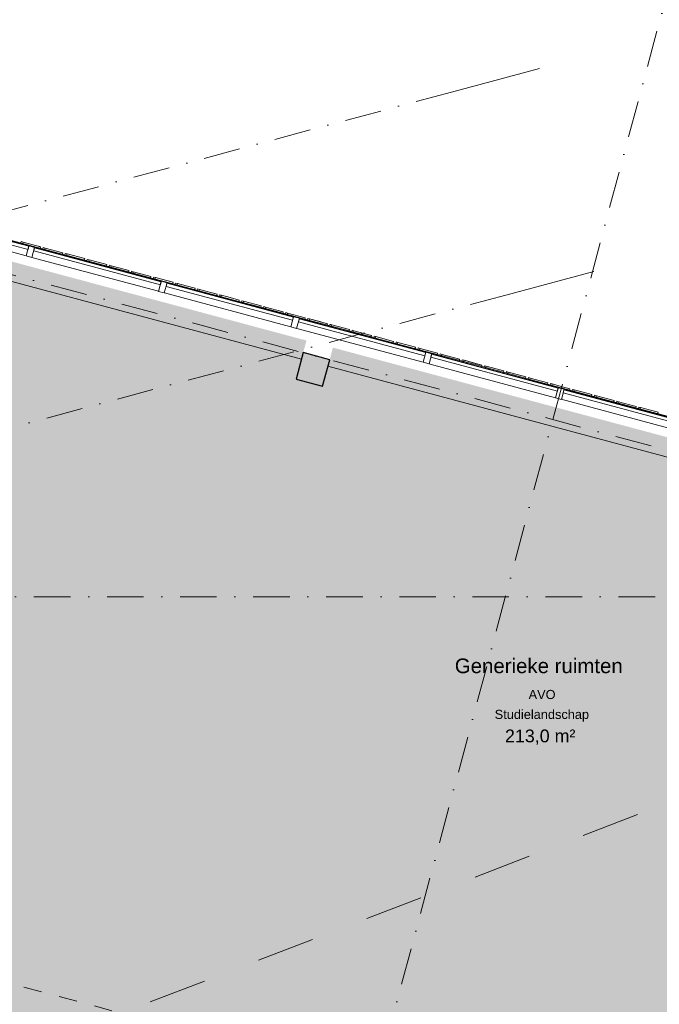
# Model space of a CAD drawing. Header units: millimetres. Extents: x -2530 to 151695, y -8763 to 71774.
# Tile 94 of 217: x 85420 to 92423, y 34040 to 44819. Entities that reach past the tile are written whole.
import ezdxf

# ---------------------------------------------------------------- set-up
doc = ezdxf.new("R2010")
doc.units = ezdxf.units.MM
for name, pattern in [('Dash', [1270, 635, -635]), ('Hidden', [400, 200, -200]), ('RR_Level', [800, 400, -200, 0, -200])]:
    doc.linetypes.add(name, pattern=pattern)
for name, color, linetype, lineweight in [('A-AREA-____-IDEN', 2, 'Continuous', 13), ('A-AREA-____-OTLN', 32, 'Hidden', 13), ('A-AREA-____-PATT', 32, 'Continuous', 9), ('A-DETL-____-OTLN', 90, 'Continuous', 13), ('A-FLOR-____-OTLN', 192, 'Continuous', 18), ('A-GLAZ-CURT-MCUT', 52, 'Continuous', 13), ('A-GLAZ-CURT-OTLN', 52, 'Continuous', 13), ('A-GLAZ-CWMG-MCUT', 51, 'Continuous', 13), ('A-GLAZ-CWMG-OTLN', 51, 'Continuous', 13), ('A-WALL-____-OTLN', 113, 'Continuous', 18), ('S-COLS-____-MCUT', 52, 'Continuous', 25), ('S-COLS-____-OTLN', 52, 'Continuous', 18), ('S-GRID-____-OTLN', 1, 'Continuous', 9)]:
    doc.layers.add(name, color=color, linetype=linetype, lineweight=lineweight)
doc.styles.add('Arial_1', font='arial.ttf', dxfattribs={"height": 100})
doc.styles.add('Arial_B', font='txt', dxfattribs={"height": 160})
doc.styles.add('Arial_B_1', font='txt', dxfattribs={"height": 100})
doc.styles.add('Arial_I', font='txt', dxfattribs={"height": 140})

# ---------------------------------------------------------------- blocks, each defined once
blk = doc.blocks.new('System Panel - Triple glas-676683-plot_V1 Copy 1')
at = {"layer": 'A-GLAZ-CURT-MCUT', "color": 250, "lineweight": 9}
for p, q in [((717.5, -17.5), (-717.5, -17.5)), ((-717.5, -17.5), (-717.5, -52.5)), ((-717.5, -52.5), (717.5, -52.5)), ((717.5, -52.5), (717.5, -17.5))]:
    blk.add_line(p, q, dxfattribs=at)
blk = doc.blocks.new('Rectangular Mullion - 65 x 114mm-464258-plot_V1 Copy 1')
at = {"layer": 'A-GLAZ-CWMG-OTLN', "color": 250, "lineweight": 9}
for p, q in [((95727, 39608), (97113, 39237)), ((95697, 39498), (97083, 39127))]:
    blk.add_line(p, q, dxfattribs=at)
blk = doc.blocks.new('Rectangular Mullion - 65 x 114mm-676679-plot_V1 Copy 1')
at = {"layer": 'A-GLAZ-CWMG-MCUT', "color": 250, "lineweight": 9}
for p, q in [((-32.5, 57), (32.5, 57)), ((-32.5, -57), (-32.5, 57)), ((32.5, 57), (32.5, -57)), ((32.5, -57), (-32.5, -57))]:
    blk.add_line(p, q, dxfattribs=at)
blk = doc.blocks.new('027_Gilde - ATC_FacadeModel_rvt-1-plot_V1 Copy 1')
at = {"layer": 'A-FLOR-____-OTLN', "color": 210}
for p, q in [((85212, 42434), (85695, 42304)), ((85695, 42304), (86612, 42059)), ((86612, 42059), (86854, 41994)), ((86854, 41994), (87385, 41852)), ((87385, 41852), (87819, 41735)), ((87819, 41735), (88061, 41671)), ((88061, 41671), (88543, 41541)), ((88543, 41541), (89026, 41412)), ((89026, 41412), (89074, 41399)), ((89074, 41399), (89315, 41335)), ((89316, 41334), (89799, 41205)), ((89799, 41205), (90475, 41024)), ((90475, 41024), (90523, 41011)), ((90523, 41011), (90716, 40959)), ((90716, 40959), (90957, 40894)), ((90957, 40894), (91006, 40881)), ((91006, 40881), (91730, 40687)), ((91730, 40687), (92165, 40571)), ((92165, 40571), (92696, 40429))]:
    blk.add_line(p, q, dxfattribs=at)
at = {"layer": 'A-WALL-____-OTLN', "color": 210}
for p, q in [((85436, 42389), (85432, 42375)), ((85432, 42375), (85436, 42389)), ((85457, 42384), (85436, 42389)), ((85436, 42389), (85446, 42387)), ((85457, 42384), (85446, 42387)), ((85451, 42361), (85453, 42369)), ((85451, 42361), (85453, 42369)), ((85457, 42384), (85453, 42369)), ((85454, 42370), (85457, 42384)), ((85650, 42332), (85457, 42384)), ((85457, 42384), (85650, 42332)), ((88505, 41101), (84139, 42271)), ((85629, 42338), (85640, 42335)), ((85629, 42338), (85640, 42335)), ((85650, 42332), (85644, 42310)), ((85644, 42310), (85650, 42332)), ((85677, 42325), (85673, 42310)), ((85673, 42310), (85677, 42325)), ((85699, 42319), (85677, 42325)), ((85699, 42319), (85677, 42325)), ((85693, 42297), (85699, 42319)), ((85693, 42297), (85695, 42304)), ((85699, 42319), (85695, 42304)), ((85892, 42267), (85699, 42319)), ((85699, 42319), (85892, 42267)), ((85892, 42267), (85886, 42245)), ((85886, 42245), (85892, 42267)), ((85919, 42260), (85915, 42246)), ((85915, 42246), (85919, 42260)), ((85940, 42254), (85919, 42260)), ((85940, 42254), (85919, 42260)), ((85934, 42232), (85940, 42254)), ((85940, 42254), (85936, 42240)), ((86133, 42203), (85940, 42254)), ((85940, 42254), (86133, 42203)), ((85934, 42232), (85936, 42240)), ((86127, 42180), (86129, 42188)), ((86129, 42188), (86133, 42203)), ((86160, 42195), (86156, 42181)), ((86156, 42181), (86160, 42195)), ((86181, 42190), (86160, 42195)), ((86181, 42190), (86160, 42195)), ((86175, 42167), (86178, 42175)), ((86175, 42167), (86178, 42175)), ((86181, 42190), (86178, 42175)), ((86178, 42175), (86181, 42190)), ((86181, 42190), (86278, 42164)), ((86181, 42190), (86278, 42164)), ((86375, 42138), (86278, 42164)), ((86375, 42138), (86278, 42164)), ((86369, 42116), (86371, 42123)), ((86369, 42116), (86371, 42123)), ((86375, 42138), (86371, 42123)), ((86371, 42123), (86375, 42138)), ((86402, 42131), (86398, 42116)), ((86398, 42116), (86402, 42131)), ((86423, 42125), (86402, 42131)), ((86423, 42125), (86417, 42103)), ((86417, 42103), (86419, 42110)), ((86419, 42110), (86423, 42125)), ((86423, 42125), (86519, 42099)), ((86423, 42125), (86519, 42099)), ((86616, 42073), (86519, 42099)), ((86616, 42073), (86519, 42099)), ((86610, 42051), (86612, 42059)), ((86610, 42051), (86612, 42059)), ((86616, 42073), (86612, 42059)), ((86612, 42059), (86616, 42073)), ((86643, 42066), (86639, 42051)), ((86639, 42051), (86643, 42066)), ((86664, 42060), (86643, 42066)), ((86664, 42060), (86643, 42066)), ((86664, 42060), (86658, 42038)), ((86664, 42060), (86761, 42034)), ((86664, 42060), (86761, 42034)), ((86857, 42008), (86761, 42034)), ((86857, 42008), (86761, 42034)), ((86851, 41986), (86854, 41994)), ((86851, 41986), (86854, 41994)), ((86857, 42008), (86854, 41994)), ((86854, 41994), (86857, 42008)), ((86885, 42001), (86881, 41987)), ((86881, 41987), (86885, 42001)), ((86906, 41996), (86885, 42001)), ((86906, 41996), (86885, 42001)), ((86906, 41996), (86900, 41973)), ((86900, 41973), (86906, 41996)), ((87099, 41944), (86906, 41996)), ((86906, 41996), (87002, 41970)), ((87099, 41944), (87002, 41970)), ((87099, 41944), (87093, 41922)), ((87093, 41922), (87099, 41944)), ((87126, 41936), (87122, 41922)), ((87122, 41922), (87126, 41936)), ((87147, 41931), (87126, 41936)), ((87147, 41931), (87143, 41916)), ((87147, 41931), (87146, 41931)), ((87147, 41931), (87244, 41905)), ((87147, 41931), (87244, 41905)), ((87141, 41909), (87143, 41916)), ((87340, 41879), (87244, 41905)), ((87340, 41879), (87244, 41905)), ((87340, 41879), (87334, 41857)), ((87334, 41857), (87340, 41879)), ((87368, 41872), (87364, 41857)), ((87364, 41857), (87368, 41872)), ((87388, 41866), (87368, 41872)), ((87388, 41866), (87368, 41872)), ((87383, 41844), (87385, 41852)), ((87383, 41844), (87385, 41852)), ((87388, 41866), (87385, 41852)), ((87385, 41852), (87388, 41866)), ((87582, 41814), (87388, 41866)), ((87388, 41866), (87582, 41814)), ((87576, 41792), (87582, 41814)), ((87576, 41792), (87578, 41800)), ((87582, 41814), (87578, 41800)), ((87609, 41807), (87605, 41793)), ((87605, 41793), (87609, 41807)), ((87609, 41807), (87620, 41804)), ((87609, 41807), (87620, 41804)), ((87630, 41802), (87620, 41804)), ((87630, 41802), (87620, 41804)), ((87630, 41802), (87624, 41779)), ((87630, 41802), (87726, 41776)), ((87630, 41802), (87726, 41776)), ((87823, 41750), (87726, 41776)), ((87823, 41750), (87726, 41776)), ((87817, 41728), (87819, 41735)), ((87817, 41728), (87819, 41735)), ((87823, 41750), (87819, 41735)), ((87819, 41735), (87823, 41750)), ((87851, 41742), (87847, 41728)), ((87847, 41728), (87851, 41742)), ((87871, 41737), (87851, 41742)), ((87871, 41737), (87851, 41742)), ((87871, 41737), (87865, 41715)), ((87865, 41715), (87867, 41722)), ((87867, 41722), (87871, 41737)), ((88064, 41685), (87871, 41737)), ((87871, 41737), (88064, 41685)), ((88059, 41663), (88061, 41671)), ((88059, 41663), (88061, 41671)), ((88064, 41685), (88061, 41671)), ((88061, 41671), (88064, 41685)), ((88089, 41663), (88092, 41678)), ((88092, 41678), (88103, 41675)), ((88092, 41678), (88103, 41675)), ((88113, 41672), (88103, 41675)), ((88113, 41672), (88103, 41675)), ((88107, 41650), (88109, 41658)), ((88107, 41650), (88109, 41658)), ((88113, 41672), (88109, 41658)), ((88109, 41658), (88113, 41672)), ((88306, 41620), (88113, 41672)), ((88113, 41672), (88306, 41620)), ((88286, 41626), (88306, 41620)), ((88300, 41598), (88306, 41620)), ((88334, 41613), (88330, 41598)), ((88330, 41598), (88334, 41613)), ((88334, 41613), (88344, 41610)), ((88334, 41613), (88344, 41610)), ((88354, 41607), (88344, 41610)), ((88354, 41607), (88344, 41610)), ((88354, 41607), (88348, 41585)), ((88348, 41585), (88354, 41607)), ((88547, 41556), (88354, 41607)), ((88354, 41607), (88547, 41556)), ((88547, 41556), (88541, 41534)), ((88541, 41534), (88543, 41541)), ((88543, 41541), (88547, 41556)), ((88575, 41548), (88572, 41534)), ((88572, 41534), (88575, 41548)), ((88575, 41548), (88585, 41545)), ((88575, 41548), (88585, 41545)), ((88595, 41543), (88585, 41545)), ((88595, 41543), (88585, 41545)), ((88595, 41543), (88590, 41521)), ((88590, 41521), (88595, 41543)), ((88789, 41491), (88595, 41543)), ((88595, 41543), (88692, 41517)), ((88789, 41491), (88692, 41517)), ((88789, 41491), (88783, 41469)), ((88783, 41469), (88789, 41491)), ((88813, 41469), (88817, 41483)), ((88837, 41478), (88817, 41483)), ((88817, 41483), (88827, 41481)), ((88837, 41478), (88827, 41481)), ((88837, 41478), (88831, 41456)), ((88831, 41456), (88837, 41478)), ((89030, 41426), (88837, 41478)), ((88837, 41478), (89030, 41426)), ((89030, 41426), (89024, 41404)), ((89024, 41404), (89026, 41412)), ((89026, 41412), (89030, 41426)), ((89055, 41404), (89059, 41419)), ((89078, 41413), (89059, 41419)), ((89059, 41419), (89068, 41416)), ((89078, 41413), (89068, 41416)), ((89072, 41391), (89074, 41399)), ((89072, 41391), (89074, 41399)), ((89078, 41413), (89074, 41399)), ((89074, 41399), (89078, 41413)), ((89271, 41362), (89078, 41413)), ((89078, 41413), (89271, 41362)), ((89271, 41362), (89262, 41364)), ((89262, 41364), (89271, 41362)), ((89266, 41339), (89271, 41362)), ((89300, 41354), (89296, 41339)), ((89296, 41339), (89300, 41354)), ((89320, 41349), (89300, 41354)), ((89320, 41349), (89300, 41354)), ((89320, 41349), (89314, 41327)), ((89314, 41327), (89320, 41349)), ((89513, 41297), (89320, 41349)), ((89320, 41349), (89513, 41297)), ((89513, 41297), (89507, 41275)), ((89507, 41275), (89513, 41297)), ((89542, 41289), (89538, 41275)), ((89538, 41275), (89542, 41289)), ((89542, 41289), (89551, 41287)), ((89542, 41289), (89551, 41287)), ((89561, 41284), (89551, 41287)), ((89561, 41284), (89551, 41287)), ((89561, 41284), (89557, 41270)), ((89557, 41270), (89561, 41284)), ((89561, 41284), (89658, 41258)), ((89561, 41284), (89658, 41258)), ((89555, 41262), (89557, 41270)), ((89555, 41262), (89557, 41270)), ((89754, 41232), (89658, 41258)), ((89754, 41232), (89658, 41258)), ((89748, 41210), (89754, 41232)), ((89748, 41210), (89750, 41218)), ((89754, 41232), (89750, 41218)), ((89783, 41225), (89779, 41210)), ((89779, 41210), (89783, 41225)), ((89803, 41219), (89783, 41225)), ((89803, 41219), (89783, 41225)), ((89797, 41197), (89799, 41205)), ((89803, 41219), (89799, 41205)), ((89996, 41168), (89803, 41219)), ((89803, 41219), (89996, 41168)), ((89996, 41168), (89990, 41145)), ((89990, 41145), (89996, 41168)), ((90025, 41160), (90021, 41145)), ((90021, 41145), (90025, 41160)), ((90044, 41155), (90025, 41160)), ((90044, 41155), (90025, 41160)), ((90044, 41155), (90038, 41132)), ((90038, 41132), (90044, 41155)), ((90237, 41103), (90044, 41155)), ((90044, 41155), (90141, 41129)), ((90237, 41103), (90141, 41129)), ((90237, 41103), (90231, 41081)), ((90231, 41081), (90237, 41103)), ((90266, 41095), (90262, 41081)), ((90262, 41081), (90266, 41095)), ((90285, 41090), (90266, 41095)), ((90285, 41090), (90266, 41095)), ((90285, 41090), (90279, 41068)), ((90279, 41068), (90281, 41075)), ((90281, 41075), (90285, 41090)), ((90479, 41038), (90285, 41090)), ((90285, 41090), (90382, 41064)), ((93025, 39890), (88795, 41024)), ((90479, 41038), (90382, 41064)), ((90473, 41016), (90475, 41024)), ((90473, 41016), (90475, 41024)), ((90479, 41038), (90475, 41024)), ((90475, 41024), (90479, 41038)), ((90508, 41030), (90504, 41016)), ((90504, 41016), (90508, 41030)), ((90527, 41025), (90508, 41030)), ((90527, 41025), (90508, 41030)), ((90527, 41025), (90521, 41003)), ((90521, 41003), (90523, 41011)), ((90523, 41011), (90527, 41025)), ((90527, 41025), (90623, 40999)), ((90527, 41025), (90720, 40974)), ((90720, 40974), (90623, 40999)), ((90714, 40951), (90716, 40959)), ((90714, 40951), (90716, 40959)), ((90720, 40974), (90716, 40959)), ((90716, 40959), (90720, 40974)), ((90749, 40966), (90745, 40951)), ((90745, 40951), (90749, 40966)), ((90768, 40961), (90749, 40966)), ((90768, 40961), (90749, 40966)), ((90768, 40961), (90762, 40938)), ((90764, 40946), (90768, 40961)), ((90768, 40961), (90865, 40935)), ((90768, 40961), (90865, 40935)), ((90762, 40938), (90764, 40946)), ((90961, 40909), (90865, 40935)), ((90961, 40909), (90865, 40935)), ((90955, 40887), (90957, 40894)), ((90955, 40887), (90957, 40894)), ((90961, 40909), (90957, 40894)), ((90957, 40894), (90961, 40909)), ((90991, 40901), (90987, 40886)), ((90987, 40886), (90991, 40901)), ((91010, 40896), (90991, 40901)), ((90991, 40901), (91000, 40898)), ((91010, 40896), (91000, 40898)), ((91004, 40874), (91006, 40881)), ((91004, 40874), (91006, 40881)), ((91010, 40896), (91006, 40881)), ((91006, 40881), (91010, 40896)), ((91203, 40844), (91010, 40896)), ((91010, 40896), (91203, 40844)), ((91197, 40822), (91199, 40830)), ((91197, 40822), (91199, 40830)), ((91203, 40844), (91199, 40830)), ((91199, 40830), (91203, 40844)), ((91232, 40836), (91228, 40822)), ((91228, 40822), (91232, 40836)), ((91251, 40831), (91232, 40836)), ((91251, 40831), (91232, 40836)), ((91251, 40831), (91245, 40809)), ((91245, 40809), (91251, 40831)), ((91251, 40831), (91348, 40805)), ((91251, 40831), (91348, 40805)), ((91444, 40779), (91348, 40805)), ((91444, 40779), (91348, 40805)), ((91444, 40779), (91438, 40757)), ((91438, 40757), (91444, 40779)), ((91474, 40772), (91470, 40757)), ((91470, 40757), (91474, 40772)), ((91492, 40767), (91474, 40772)), ((91492, 40767), (91474, 40772)), ((91492, 40767), (91486, 40744)), ((91486, 40744), (91492, 40767)), ((91492, 40767), (91589, 40741)), ((91492, 40767), (91589, 40741)), ((91686, 40715), (91589, 40741)), ((91686, 40715), (91589, 40741)), ((91686, 40715), (91680, 40693)), ((91680, 40693), (91686, 40715)), ((91715, 40707), (91711, 40692)), ((91711, 40692), (91715, 40707)), ((91734, 40702), (91715, 40707)), ((91734, 40702), (91715, 40707)), ((91728, 40680), (91734, 40702)), ((91728, 40680), (91730, 40687)), ((91734, 40702), (91730, 40687)), ((91927, 40650), (91734, 40702)), ((91734, 40702), (91927, 40650)), ((91927, 40650), (91921, 40628)), ((91921, 40628), (91927, 40650)), ((91953, 40628), (91957, 40642)), ((91957, 40642), (91966, 40640)), ((91975, 40637), (91957, 40642)), ((91975, 40637), (91966, 40640)), ((91975, 40637), (91971, 40623)), ((92168, 40585), (91975, 40637)), ((91975, 40637), (92168, 40585)), ((91969, 40615), (91971, 40623)), ((92162, 40563), (92165, 40571)), ((92165, 40571), (92168, 40585)), ((92198, 40577), (92195, 40563)), ((92195, 40563), (92198, 40577)), ((92217, 40572), (92198, 40577)), ((92198, 40577), (92207, 40575)), ((92217, 40572), (92207, 40575)), ((92211, 40550), (92213, 40558)), ((92217, 40572), (92213, 40558)), ((92410, 40521), (92217, 40572)), ((92217, 40572), (92410, 40521)), ((92410, 40521), (92404, 40499)), ((92404, 40499), (92410, 40521))]:
    blk.add_line(p, q, dxfattribs=at)
at = {"layer": 'A-GLAZ-CURT-OTLN', "color": 210, "lineweight": 18, "rotation": 164.9999999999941}
for p in [(84814, 42473), (86263, 42085), (87711, 41697), (89160, 41309), (90609, 40920), (92058, 40532)]:
    blk.add_blockref('System Panel - Triple glas-676683-plot_V1 Copy 1', p, dxfattribs=at)
at = {"layer": 'A-GLAZ-CWMG-OTLN', "color": 210, "lineweight": 18}
for p in [(-11591, 3106), (-10142, 2718), (-8693, 2329), (-7244, 1941), (-5796, 1553), (-4347, 1165)]:
    blk.add_blockref('Rectangular Mullion - 65 x 114mm-464258-plot_V1 Copy 1', p, dxfattribs=at)
at = {"layer": 'A-GLAZ-CWMG-OTLN', "color": 210, "lineweight": 18, "extrusion": (0, 0, -1), "rotation": 15.00000000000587}
for p in [(-85538, 42279), (-86987, 41891), (-88436, 41503), (-89885, 41115), (-91334, 40726)]:
    blk.add_blockref('Rectangular Mullion - 65 x 114mm-676679-plot_V1 Copy 1', p, dxfattribs=at)
blk = doc.blocks.new('NLRS_28_SC_LIB_kolom recht_generiek_ISR - kolom beton_ONTWERP-6193513-plot_V1 Copy 1')
at = {"layer": 'S-COLS-____-OTLN', "lineweight": 13}
blk.add_hatch(color=256, dxfattribs=at).paths.add_polyline_path([(150, -150), (150, 150), (-150, 150), (-150, -150)])
at = {"layer": 'S-COLS-____-MCUT'}
for p, q in [((150, 150), (-150, 150)), ((-150, 150), (-150, -150)), ((150, -150), (150, 150)), ((-150, -150), (150, -150))]:
    blk.add_line(p, q, dxfattribs=at)

msp = doc.modelspace()

# ---------------------------------------------------------------- hatches: boundary and pattern name
at = {"layer": 'A-AREA-____-PATT', "transparency": 33554509}
msp.add_hatch(color=50, dxfattribs=at).paths.add_polyline_path([(97635.5108, 30967.6958), (98300, 30992.5264), (98300, 31075), (98500, 31075), (98500, 38200), (98350, 38200), (98350, 38683.1688), (93369.6917, 40017.6387), (93256.4588, 39595.0477), (92966.681, 39672.6934), (93079.914, 40095.2845), (88849.6498, 41228.7806), (88736.4168, 40806.1893), (88446.639, 40883.835), (88559.872, 41306.4263), (84193.9323, 42476.2766), (84080.6992, 42053.6851), (83790.9214, 42131.3308), (83904.1545, 42553.9224), (76948.9283, 44417.5701), (76835.6951, 43994.9781), (76545.9174, 44072.6238), (76659.1506, 44495.2158), (69567.1273, 46395.5182), (69597.0131, 46283.9828), (69669.4575, 46303.3942), (69747.1032, 46013.6165), (69674.6588, 45994.205), (71849.6589, 37876.9939), (97514.9497, 31000)])
h = msp.add_hatch(color=50, dxfattribs=at)
h.paths.add_polyline_path([(72497.4834, 27086.7966), (74151.4834, 27086.7966), (74151.4834, 27161.7966), (74691.4834, 27161.7966), (74691.4834, 33830.671), (77141.9527, 33830.671), (77148.6059, 33874.1913), (77166.0834, 33911.9901), (77166.0834, 33830.671), (77216.0834, 33830.671), (77216.4834, 33959.1931), (77225.9417, 33965.5947), (77266.6089, 33978.5946), (77276.0834, 33978.8201), (77276.0834, 33857.5), (77326.0834, 33880.8154), (77326.0834, 33934.2966), (77331.0834, 33934.2966), (77331.0834, 33949.2966), (77326.0834, 33949.2966), (77326.0834, 33975.1112), (77350.5309, 33968.5605), (77386.9869, 33946.3394), (77415.7058, 33914.7476), (77434.3609, 33876.3444), (77441.0141, 33830.671), (77436.3723, 33791.8486), (77419.5656, 33752.6013), (77392.3825, 33719.6787), (77350.5309, 33693.6722), (77316.3579, 33682.7483), (77291.4834, 33681.7322), (77291.4834, 32925.8333), (85226.085, 32925.8333), (85226.085, 31712.3655), (88527.2673, 30827.8164), (88541.0914, 30860.0987), (88569.8125, 30894.0621), (88610.1261, 30919.0277), (88644.2991, 30929.9517), (88690.7733, 30929.9517), (88728.2211, 30919.9176), (88764.6771, 30897.6965), (88793.396, 30866.1047), (88812.0511, 30827.7015), (88819.1311, 30785.5982), (88817.0451, 30750.1706), (91063.908, 30148.1255), (93099.0258, 32183.2433), (71849.6589, 37876.9939), (72152.8511, 36745.4652), (72060.9953, 36798.4983), (72080.4067, 36726.0538), (71635.5979, 36606.8676), (71616.1864, 36679.3121), (69970.2488, 36238.2844), (69989.6603, 36165.84), (69689.7403, 36085.4767), (69775.6599, 35764.8202), (69703.2155, 35745.4087), (70699.6688, 32026.5943), (70772.1133, 32046.0057), (70932.0717, 31449.0327), (70859.6273, 31429.6213), (71127.2462, 30430.854), (71199.6906, 30450.2654), (71358.8445, 29856.2948), (71286.4001, 29836.8834), (71969.6938, 27286.7966), (72042.1382, 27306.208), (72080.8332, 27161.7966), (72141.4834, 27161.7966), (72141.4834, 27436.7966), (72441.4834, 27436.7966), (72441.4834, 27161.7966), (72447.4834, 27161.7966), (72447.4834, 27086.7966), (72472.4834, 27086.7966)])
h.paths.add_polyline_path([(77322.5213, 33734.2966), (77331.0834, 33734.2966), (77331.0834, 33749.2966), (77291.4834, 33749.2966), (77291.4834, 33734.2966)])
h.paths.add_polyline_path([(77286.5598, 33834.2966), (77331.0834, 33834.2966), (77331.0834, 33849.2966), (77281.0834, 33849.2966), (77281.0834, 33834.2966), (77285.0937, 33834.2966)])
h.paths.add_polyline_path([(72497.1833, 34961.5891), (72455.9436, 34972.6392), (72415.2375, 34999.5355), (72390.7688, 35026.4521), (72372.1136, 35064.8553), (72365.0336, 35106.9586), (72372.1136, 35154.0481), (72390.7688, 35193.2732), (72414.0921, 35221.521), (72455.9436, 35247.5275), (72490.1166, 35258.4514), (72532.799, 35259.4674), (72574.0387, 35248.4173), (72615.8902, 35220.2609), (72639.2135, 35194.6044), (72657.8686, 35156.2012), (72664.9487, 35114.0979), (72657.8686, 35067.0084), (72643.0733, 35032.4581), (72615.8902, 34999.5355), (72580.5328, 34975.605), (72532.799, 34962.4369)])

# ---------------------------------------------------------------- linework, layer by layer
at = {"layer": 'A-AREA-____-OTLN', "color": 9}
msp.add_line((97635.5108, 30967.6958), (72323.6849, 37749.9791), dxfattribs=at)
at = {"layer": 'A-DETL-____-OTLN', "linetype": 'Dash', "lineweight": 9}
msp.add_line((77366.4834, 30419.1308), (98310.4604, 38473.7672), dxfattribs=at)
at = {"layer": 'S-GRID-____-OTLN', "linetype": 'RR_Level'}
for p, q in [((60261.7736, 48746.5298), (149633.2911, 24799.5039)), ((82353.5419, 7211.7699), (92591.151, 45419.0474)), ((90146.5493, 44025.6431), (-68.3933, 19852.6221)), ((90741.8331, 41804.0137), (-68.3933, 17471.4868)), ((-34.3191, 38500), (143998.0499, 38500))]:
    msp.add_line(p, q, dxfattribs=at)
at = {"layer": 'S-GRID-____-OTLN'}
for p, q in [((91112.4751, 44284.4621), (90146.5493, 44025.6431)), ((91707.7589, 42062.8327), (90741.8331, 41804.0137))]:
    msp.add_line(p, q, dxfattribs=at)

# ---------------------------------------------------------------- block references
at = {"lineweight": 5}
msp.add_blockref('027_Gilde - ATC_FacadeModel_rvt-1-plot_V1 Copy 1', (0, 0), dxfattribs=at)
at = {"layer": 'S-COLS-____-OTLN', "lineweight": 13, "rotation": 345.0000000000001}
msp.add_blockref('NLRS_28_SC_LIB_kolom recht_generiek_ISR - kolom beton_ONTWERP-6193513-plot_V1 Copy 1', (88630.3508, 40989.901), dxfattribs=at)

# ---------------------------------------------------------------- texts
at = {"layer": 'A-AREA-____-IDEN', "lineweight": 9, "attachment_point": 1}
for s, insert, char_height, width, style in [('Generieke ruimten', (90184.0366, 37825.3647), 160, 2228.69125, 'Arial_B'), ('AVO', (90991.9116, 37481.8475), 100, 384.81, 'Arial_B_1'), ('Studielandschap', (90620.9116, 37264.1101), 100, 1282.7, 'Arial_1'), ('213,0 m²', (90732.9116, 37048.2088), 140, 1010.12625, 'Arial_I')]:
    msp.add_mtext(s, dxfattribs=dict(at, insert=insert, char_height=char_height, width=width, style=style))

doc.saveas('drawing.dxf')
